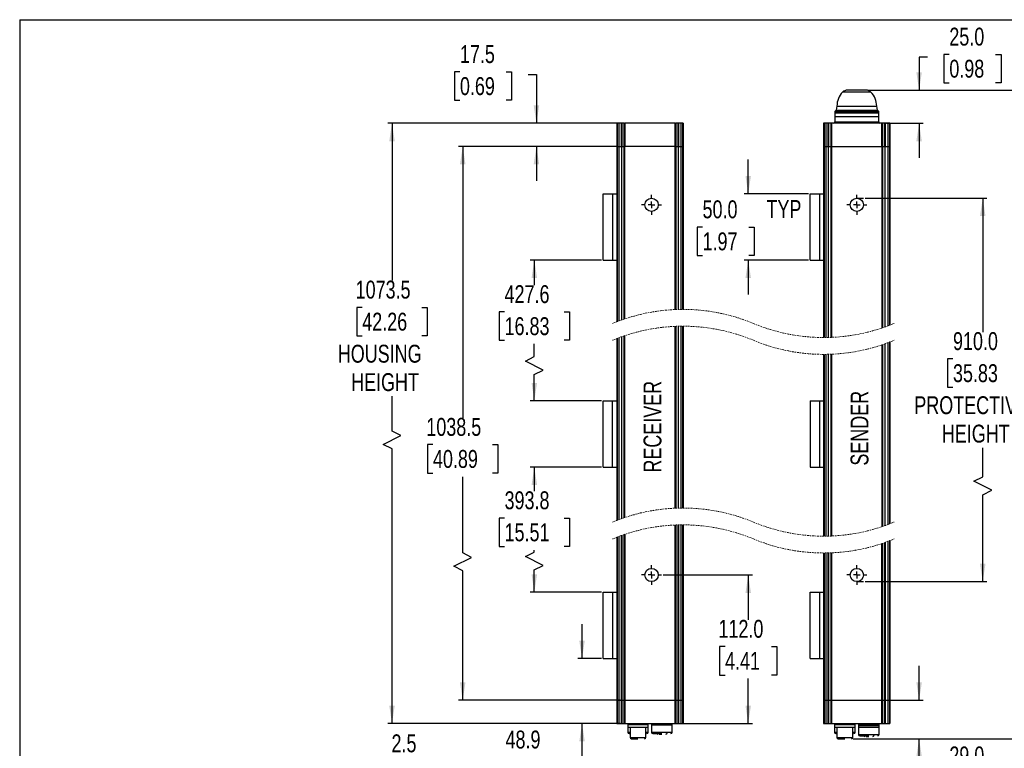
# Model space of a CAD drawing. Header units: millimetres. Extents: x 0 to 1118, y 0 to 864.
# Tile 2 of 3: x 0 to 743, y 314 to 864. Entities that reach past the tile are written whole.
import ezdxf

# ---------------------------------------------------------------- set-up
doc = ezdxf.new("R2010")
doc.units = ezdxf.units.MM
doc.linetypes.add('CENTERX2', pattern=[20.32, 12.7, -2.54, 2.54, -2.54])
doc.linetypes.add('HIDDEN', pattern=[1.905, 1.27, -0.635])
doc.layers.add('CENTER', color=40, linetype='CENTERX2')
doc.layers.add('DIMENSIONS', color=140, linetype='Continuous', lineweight=25)
doc.layers.add('TEXT', color=140, linetype='Continuous', lineweight=25)
doc.styles.add('SLDTEXTSTYLE0', font='TXT', dxfattribs={"width": 0.75})
doc.dimstyles.new('SLDDIMSTYLE0', dxfattribs={"dimtxt": 13.5, "dimasz": 13.5, "dimexe": 0, "dimexo": 0.0625, "dimgap": 3.375, "dimtad": 0, "dimtih": 1, "dimtoh": 1, "dimdec": 1, "dimrnd": 1e-09, "dimzin": 4, "dimdsep": 46, "dimtxsty": 'SLDTEXTSTYLE0', "dimsah": 1, "dimcen": 0.09, "dimadec": 0, "dimazin": 1, "dimtfac": 1, "dimtdec": 1, "dimtofl": 0, "dimtmove": 0, "dimatfit": 3, "dimfxl": 0, "dimfrac": 2, "dimtolj": 1, "dimtzin": 12, "dimarcsym": 0})
doc.dimstyles.new('SLDDIMSTYLE1', dxfattribs={"dimtxt": 13.5, "dimasz": 13.5, "dimexe": 0, "dimexo": 0.0625, "dimgap": 3.375, "dimtad": 0, "dimtih": 1, "dimtoh": 1, "dimdec": 1, "dimrnd": 1e-09, "dimzin": 4, "dimdsep": 46, "dimtxsty": 'SLDTEXTSTYLE0', "dimsah": 1, "dimcen": 0.09, "dimadec": 0, "dimazin": 1, "dimtfac": 1, "dimtdec": 1, "dimtmove": 0, "dimatfit": 0, "dimfxl": 0, "dimfrac": 2, "dimtolj": 1, "dimtzin": 12, "dimarcsym": 0})
doc.dimstyles.new('SLDDIMSTYLE2', dxfattribs={"dimtxt": 13.5, "dimasz": 13.5, "dimexe": 0, "dimexo": 0.0625, "dimgap": 3.375, "dimtad": 0, "dimtih": 1, "dimtoh": 1, "dimdec": 1, "dimrnd": 1e-09, "dimzin": 12, "dimdsep": 46, "dimtxsty": 'SLDTEXTSTYLE0', "dimsah": 1, "dimcen": 0.09, "dimadec": 0, "dimazin": 3, "dimtfac": 1, "dimtdec": 1, "dimtmove": 0, "dimatfit": 0, "dimfxl": 0, "dimfrac": 2, "dimtolj": 1, "dimtzin": 12, "dimarcsym": 0})
doc.dimstyles.new('SLDDIMSTYLE3', dxfattribs={"dimtxt": 13.5, "dimasz": 13.5, "dimexe": 0, "dimexo": 0.0625, "dimgap": 3.375, "dimtad": 0, "dimtih": 1, "dimtoh": 1, "dimdec": 1, "dimrnd": 1e-09, "dimzin": 12, "dimdsep": 46, "dimtxsty": 'SLDTEXTSTYLE0', "dimsah": 1, "dimcen": 0.09, "dimadec": 0, "dimazin": 3, "dimtfac": 1, "dimtdec": 1, "dimtofl": 0, "dimtmove": 0, "dimatfit": 3, "dimfxl": 0, "dimfrac": 2, "dimtolj": 1, "dimtzin": 12, "dimarcsym": 0})
doc.dimstyles.new('SLDDIMSTYLE5', dxfattribs={"dimtxt": 13.5, "dimasz": 13.5, "dimexe": 0, "dimexo": 0.0625, "dimgap": 3.375, "dimtad": 0, "dimtih": 1, "dimtoh": 1, "dimdec": 1, "dimlfac": 0.5, "dimrnd": 1e-09, "dimzin": 12, "dimdsep": 46, "dimtxsty": 'SLDTEXTSTYLE0', "dimsah": 1, "dimcen": 0.09, "dimadec": 0, "dimazin": 3, "dimtfac": 1, "dimtdec": 1, "dimtmove": 0, "dimatfit": 0, "dimfxl": 0, "dimfrac": 2, "dimtolj": 1, "dimtzin": 12, "dimarcsym": 0})

# ---------------------------------------------------------------- blocks, each defined once
blk = doc.blocks.new('SW_BROKEN_VIEW_0')
at = {"color": 0}
for p, q in [((0, 289.25), (5, 289.25)), ((0, 0), (5, 0))]:
    blk.add_line(p, q, dxfattribs=at)
blk = doc.blocks.new('_D')
at = {"layer": 'DIMENSIONS'}
for p, q in [((637.63, 728.93), (729.54, 728.93)), ((726.36, 728.93), (726.36, 627.92)), ((703.92, 607.72), (699.81, 607.72)), ((699.81, 607.72), (699.81, 586.29)), ((748.81, 607.72), (752.92, 607.72)), ((752.92, 607.72), (752.92, 586.29)), ((699.81, 586.29), (703.92, 586.29)), ((752.92, 586.29), (748.81, 586.29)), ((726.36, 518.74), (726.36, 540.69)), ((719.61, 515.37), (726.36, 518.74)), ((733.11, 508.62), (719.61, 515.37)), ((726.36, 505.24), (733.11, 508.62)), ((726.36, 439.68), (726.36, 505.24)), ((637.63, 439.68), (729.54, 439.68))]:
    blk.add_line(p, q, dxfattribs=at)
for points in [[(726.36, 728.93), (724.29, 715.43), (728.44, 715.43)], [(726.36, 439.68), (728.44, 453.18), (724.29, 453.18)]]:
    blk.add_solid(points, dxfattribs=at)
at = {"layer": 'DIMENSIONS', "char_height": 13.5, "attachment_point": 1, "style": 'SLDTEXTSTYLE0'}
for s, insert in [('910.0', (703.92, 627.87)), ('35.83', (703.92, 603.7)), ('PROTECTIVE', (674.76, 579.52)), ('HEIGHT', (695.52, 558.09))]:
    blk.add_mtext(s, dxfattribs=dict(at, insert=insert))
blk = doc.blocks.new('_D_1')
at = {"layer": 'DIMENSIONS'}
for p, q in [((684.71, 835.43), (678.36, 835.43)), ((678.36, 835.43), (678.36, 810.43)), ((701.16, 837.42), (697.04, 837.42)), ((697.04, 837.42), (697.04, 815.99)), ((736.07, 837.42), (740.18, 837.42)), ((740.18, 837.42), (740.18, 815.99)), ((639.78, 810.43), (681.54, 810.43)), ((697.04, 815.99), (701.16, 815.99)), ((740.18, 815.99), (736.07, 815.99)), ((653.87, 785.43), (681.54, 785.43)), ((678.36, 785.43), (678.36, 759.47))]:
    blk.add_line(p, q, dxfattribs=at)
for points in [[(678.36, 810.43), (680.44, 823.93), (676.29, 823.93)], [(678.36, 785.43), (676.29, 771.93), (680.44, 771.93)]]:
    blk.add_solid(points, dxfattribs=at)
at = {"layer": 'DIMENSIONS', "char_height": 13.5, "attachment_point": 1, "style": 'SLDTEXTSTYLE0'}
for s, insert in [('25.0', (701.16, 857.57)), ('0.98', (701.16, 833.39))]:
    blk.add_mtext(s, dxfattribs=dict(at, insert=insert))
blk = doc.blocks.new('_D_2')
at = {"layer": 'DIMENSIONS'}
for p, q in [((678.36, 350.18), (678.36, 376.14)), ((653.87, 350.18), (681.54, 350.18)), ((628.63, 321.18), (681.54, 321.18)), ((678.36, 293.17), (678.36, 321.18)), ((684.71, 293.17), (678.36, 293.17)), ((701.16, 295.16), (697.04, 295.16)), ((697.04, 295.16), (697.04, 273.73)), ((736.07, 295.16), (740.18, 295.16)), ((740.18, 295.16), (740.18, 273.73)), ((697.04, 273.73), (701.16, 273.73)), ((740.18, 273.73), (736.07, 273.73))]:
    blk.add_line(p, q, dxfattribs=at)
for points in [[(678.36, 350.18), (680.44, 363.68), (676.29, 363.68)], [(678.36, 321.18), (676.29, 307.68), (680.44, 307.68)]]:
    blk.add_solid(points, dxfattribs=at)
at = {"layer": 'DIMENSIONS', "char_height": 13.5, "attachment_point": 1, "style": 'SLDTEXTSTYLE0'}
for s, insert in [('29.0', (701.16, 315.31)), ('1.14', (701.16, 291.13))]:
    blk.add_mtext(s, dxfattribs=dict(at, insert=insert))
blk = doc.blocks.new('_D_3')
at = {"layer": 'DIMENSIONS'}
for p, q in [((424.14, 381.6), (424.14, 407.56)), ((438.87, 381.6), (420.97, 381.6)), ((452.83, 332.68), (420.97, 332.68)), ((424.14, 305.17), (424.14, 332.68)), ((366.44, 307.16), (362.32, 307.16)), ((362.32, 307.16), (362.32, 285.73)), ((401.35, 307.16), (405.46, 307.16)), ((405.46, 307.16), (405.46, 285.73)), ((417.79, 305.17), (424.14, 305.17)), ((362.32, 285.73), (366.44, 285.73)), ((405.46, 285.73), (401.35, 285.73))]:
    blk.add_line(p, q, dxfattribs=at)
for points in [[(424.14, 381.6), (426.22, 395.1), (422.07, 395.1)], [(424.14, 332.68), (422.07, 319.18), (426.22, 319.18)]]:
    blk.add_solid(points, dxfattribs=at)
at = {"layer": 'DIMENSIONS', "char_height": 13.5, "attachment_point": 1, "style": 'SLDTEXTSTYLE0'}
for s, insert in [('48.9', (366.44, 327.31)), ('1.93', (366.44, 303.13))]:
    blk.add_mtext(s, dxfattribs=dict(at, insert=insert))
blk = doc.blocks.new('_D_4')
at = {"layer": 'DIMENSIONS'}
for p, q in [((438.87, 526.1), (384.97, 526.1)), ((388.14, 526.1), (388.14, 507.84)), ((365.7, 487.64), (361.59, 487.64)), ((361.59, 487.64), (361.59, 466.21)), ((410.59, 487.64), (414.7, 487.64)), ((414.7, 487.64), (414.7, 466.21)), ((361.59, 466.21), (365.7, 466.21)), ((381.39, 458.6), (388.14, 461.98)), ((388.14, 461.98), (388.14, 463.47)), ((414.7, 466.21), (410.59, 466.21)), ((394.89, 451.85), (381.39, 458.6)), ((388.14, 448.48), (394.89, 451.85)), ((388.14, 431.6), (388.14, 448.48)), ((438.87, 431.6), (384.97, 431.6))]:
    blk.add_line(p, q, dxfattribs=at)
for points in [[(388.14, 526.1), (386.07, 512.6), (390.22, 512.6)], [(388.14, 431.6), (390.22, 445.1), (386.07, 445.1)]]:
    blk.add_solid(points, dxfattribs=at)
at = {"layer": 'DIMENSIONS', "char_height": 13.5, "attachment_point": 1, "style": 'SLDTEXTSTYLE0'}
for s, insert in [('393.8', (365.7, 507.78)), ('15.51', (365.7, 483.61))]:
    blk.add_mtext(s, dxfattribs=dict(at, insert=insert))
blk = doc.blocks.new('_D_5')
at = {"layer": 'DIMENSIONS'}
for p, q in [((438.87, 682.25), (384.97, 682.25)), ((388.14, 682.25), (388.14, 663.37)), ((365.7, 643.17), (361.59, 643.17)), ((361.59, 643.17), (361.59, 621.74)), ((410.59, 643.17), (414.7, 643.17)), ((414.7, 643.17), (414.7, 621.74)), ((361.59, 621.74), (365.7, 621.74)), ((388.14, 609.39), (388.14, 618.99)), ((414.7, 621.74), (410.59, 621.74)), ((381.39, 606.01), (388.14, 609.39)), ((394.89, 599.26), (381.39, 606.01)), ((388.14, 595.89), (394.89, 599.26)), ((388.14, 576.1), (388.14, 595.89)), ((438.87, 576.1), (384.97, 576.1))]:
    blk.add_line(p, q, dxfattribs=at)
for points in [[(388.14, 682.25), (386.07, 668.75), (390.22, 668.75)], [(388.14, 576.1), (390.22, 589.6), (386.07, 589.6)]]:
    blk.add_solid(points, dxfattribs=at)
at = {"layer": 'DIMENSIONS', "char_height": 13.5, "attachment_point": 1, "style": 'SLDTEXTSTYLE0'}
for s, insert in [('427.6', (365.7, 663.31)), ('16.83', (365.7, 639.14))]:
    blk.add_mtext(s, dxfattribs=dict(at, insert=insert))
blk = doc.blocks.new('_D_6')
at = {"layer": 'DIMENSIONS'}
for p, q in [((332.04, 824.26), (327.92, 824.26)), ((327.92, 824.26), (327.92, 802.82)), ((366.95, 824.26), (371.06, 824.26)), ((371.06, 824.26), (371.06, 802.82)), ((383.39, 822.27), (389.74, 822.27)), ((389.74, 822.27), (389.74, 785.43)), ((327.92, 802.82), (332.04, 802.82)), ((371.06, 802.82), (366.95, 802.82)), ((452.85, 785.43), (386.57, 785.43)), ((450.56, 767.93), (386.57, 767.93)), ((389.74, 767.93), (389.74, 741.97))]:
    blk.add_line(p, q, dxfattribs=at)
for points in [[(389.74, 785.43), (391.82, 798.93), (387.66, 798.93)], [(389.74, 767.93), (387.66, 754.43), (391.82, 754.43)]]:
    blk.add_solid(points, dxfattribs=at)
at = {"layer": 'DIMENSIONS', "char_height": 13.5, "attachment_point": 1, "style": 'SLDTEXTSTYLE0'}
for s, insert in [('17.5', (332.04, 844.4)), ('0.69', (332.04, 820.23))]:
    blk.add_mtext(s, dxfattribs=dict(at, insert=insert))
blk = doc.blocks.new('_D_7')
at = {"layer": 'DIMENSIONS'}
for p, q in [((450.56, 767.93), (330.97, 767.93)), ((334.14, 767.93), (334.14, 563.21)), ((311.7, 543.02), (307.59, 543.02)), ((307.59, 543.02), (307.59, 521.58)), ((356.59, 543.02), (360.7, 543.02)), ((360.7, 543.02), (360.7, 521.58)), ((307.59, 521.58), (311.7, 521.58)), ((360.7, 521.58), (356.59, 521.58)), ((334.14, 461.37), (334.14, 518.84)), ((340.89, 457.99), (334.14, 461.37)), ((327.39, 451.24), (340.89, 457.99)), ((334.14, 447.87), (327.39, 451.24)), ((334.14, 350.18), (334.14, 447.87)), ((452.83, 350.18), (330.97, 350.18))]:
    blk.add_line(p, q, dxfattribs=at)
for points in [[(334.14, 767.93), (332.07, 754.43), (336.22, 754.43)], [(334.14, 350.18), (336.22, 363.68), (332.07, 363.68)]]:
    blk.add_solid(points, dxfattribs=at)
at = {"layer": 'DIMENSIONS', "char_height": 13.5, "attachment_point": 1, "style": 'SLDTEXTSTYLE0'}
for s, insert in [('1038.5', (306.71, 563.16)), ('40.89', (311.7, 538.99))]:
    blk.add_mtext(s, dxfattribs=dict(at, insert=insert))
blk = doc.blocks.new('_D_8')
at = {"layer": 'DIMENSIONS'}
for p, q in [((452.85, 785.43), (277.63, 785.43)), ((280.81, 785.43), (280.81, 666.77)), ((258.37, 646.57), (254.25, 646.57)), ((254.25, 646.57), (254.25, 625.14)), ((303.25, 646.57), (307.37, 646.57)), ((307.37, 646.57), (307.37, 625.14)), ((254.25, 625.14), (258.37, 625.14)), ((307.37, 625.14), (303.25, 625.14)), ((280.81, 553.3), (280.81, 579.53)), ((274.06, 543.18), (287.56, 549.93)), ((287.56, 549.93), (280.81, 553.3)), ((280.81, 539.8), (274.06, 543.18)), ((280.81, 332.68), (280.81, 539.8)), ((452.83, 332.68), (277.63, 332.68))]:
    blk.add_line(p, q, dxfattribs=at)
for points in [[(280.81, 785.43), (278.73, 771.93), (282.89, 771.93)], [(280.81, 332.68), (282.89, 346.18), (278.73, 346.18)]]:
    blk.add_solid(points, dxfattribs=at)
at = {"layer": 'DIMENSIONS', "char_height": 13.5, "attachment_point": 1, "style": 'SLDTEXTSTYLE0'}
for s, insert in [('1073.5', (253.38, 666.71)), ('42.26', (258.37, 642.54)), ('HOUSING', (239.93, 618.37)), ('HEIGHT', (249.97, 596.93))]:
    blk.add_mtext(s, dxfattribs=dict(at, insert=insert))
blk = doc.blocks.new('_D_9')
at = {"layer": 'DIMENSIONS'}
for p, q in [((639.78, 810.43), (803.14, 810.43)), ((799.96, 810.43), (799.96, 721.84)), ((777.52, 701.64), (773.4, 701.64)), ((773.4, 701.64), (773.4, 680.21)), ((822.4, 701.64), (826.52, 701.64)), ((826.52, 701.64), (826.52, 680.21)), ((773.4, 680.21), (777.52, 680.21)), ((826.52, 680.21), (822.4, 680.21)), ((799.96, 519.61), (799.96, 634.61)), ((793.21, 516.23), (799.96, 519.61)), ((806.71, 509.48), (793.21, 516.23)), ((799.96, 506.11), (806.71, 509.48)), ((799.96, 321.18), (799.96, 506.11)), ((628.63, 321.18), (803.14, 321.18))]:
    blk.add_line(p, q, dxfattribs=at)
for points in [[(799.96, 810.43), (797.88, 796.93), (802.04, 796.93)], [(799.96, 321.18), (802.04, 334.68), (797.88, 334.68)]]:
    blk.add_solid(points, dxfattribs=at)
at = {"layer": 'DIMENSIONS', "char_height": 13.5, "attachment_point": 1, "style": 'SLDTEXTSTYLE0'}
for s, insert in [('1110.0', (772.53, 721.79)), ('43.70', (777.52, 697.61)), ('OVERALL', (760.57, 673.44)), ('HEIGHT', (769.12, 652.01))]:
    blk.add_mtext(s, dxfattribs=dict(at, insert=insert))
blk = doc.blocks.new('_D_10')
at = {"layer": 'DIMENSIONS'}
for p, q in [((549.48, 732.25), (549.48, 758.21)), ((594.91, 732.25), (546.3, 732.25)), ((515.04, 707.15), (510.93, 707.15)), ((510.93, 707.15), (510.93, 685.71)), ((549.96, 707.15), (554.07, 707.15)), ((554.07, 707.15), (554.07, 685.71)), ((510.93, 685.71), (515.04, 685.71)), ((554.07, 685.71), (549.96, 685.71)), ((594.91, 682.25), (546.3, 682.25)), ((549.48, 682.25), (549.48, 656.29))]:
    blk.add_line(p, q, dxfattribs=at)
for points in [[(549.48, 732.25), (551.55, 745.75), (547.4, 745.75)], [(549.48, 682.25), (547.4, 668.75), (551.55, 668.75)]]:
    blk.add_solid(points, dxfattribs=at)
at = {"layer": 'DIMENSIONS', "char_height": 13.5, "attachment_point": 1, "style": 'SLDTEXTSTYLE0'}
for s, insert in [('50.0', (515.04, 727.29)), ('TYP', (563.24, 727.5)), ('1.97', (515.04, 703.12))]:
    blk.add_mtext(s, dxfattribs=dict(at, insert=insert))
blk = doc.blocks.new('_D_11')
at = {"layer": 'DIMENSIONS'}
for p, q in [((485.39, 444.68), (552.65, 444.68)), ((549.48, 444.68), (549.48, 410.86)), ((532.02, 390.67), (527.91, 390.67)), ((527.91, 390.67), (527.91, 369.23)), ((566.93, 390.67), (571.05, 390.67)), ((571.05, 390.67), (571.05, 369.23)), ((527.91, 369.23), (532.02, 369.23)), ((549.48, 332.68), (549.48, 366.49)), ((571.05, 369.23), (566.93, 369.23)), ((497.84, 332.68), (552.65, 332.68))]:
    blk.add_line(p, q, dxfattribs=at)
for points in [[(549.48, 444.68), (547.4, 431.18), (551.55, 431.18)], [(549.48, 332.68), (551.55, 346.18), (547.4, 346.18)]]:
    blk.add_solid(points, dxfattribs=at)
at = {"layer": 'DIMENSIONS', "char_height": 13.5, "attachment_point": 1, "style": 'SLDTEXTSTYLE0'}
for s, insert in [('112.0', (527.03, 410.81)), ('4.41', (532.02, 386.64))]:
    blk.add_mtext(s, dxfattribs=dict(at, insert=insert))
blk = doc.blocks.new('SW_CENTERMARKSYMBOL_0')
at = {"layer": 'CENTER', "color": 0}
for p, q in [((0, 5.08), (0, 7.54)), ((-5.08, 0), (-7.54, 0)), ((0, 0), (-2.54, 0)), ((0, 0), (0, 2.54)), ((0, 0), (0, -2.54)), ((0, 0), (2.54, 0)), ((5.08, 0), (7.54, 0)), ((0, -5.08), (0, -7.54))]:
    blk.add_line(p, q, dxfattribs=at)
blk = doc.blocks.new('SW_CENTERMARKSYMBOL_1')
at = {"layer": 'CENTER', "color": 0}
for p, q in [((0, 5.08), (0, 7.54)), ((-5.08, 0), (-7.54, 0)), ((0, 0), (-2.54, 0)), ((0, 0), (0, 2.54)), ((0, 0), (0, -2.54)), ((0, 0), (2.54, 0)), ((5.08, 0), (7.54, 0)), ((0, -5.08), (0, -7.54))]:
    blk.add_line(p, q, dxfattribs=at)
blk = doc.blocks.new('SW_CENTERMARKSYMBOL_2')
at = {"layer": 'CENTER', "color": 0}
for p, q in [((0, 5.08), (0, 7.54)), ((-5.08, 0), (-7.54, 0)), ((0, 0), (-2.54, 0)), ((0, 0), (0, 2.54)), ((0, 0), (0, -2.54)), ((0, 0), (2.54, 0)), ((5.08, 0), (7.54, 0)), ((0, -5.08), (0, -7.54))]:
    blk.add_line(p, q, dxfattribs=at)
blk = doc.blocks.new('SW_CENTERMARKSYMBOL_3')
at = {"layer": 'CENTER', "color": 0}
for p, q in [((0, 5.08), (0, 7.54)), ((-5.08, 0), (-7.54, 0)), ((0, 0), (-2.54, 0)), ((0, 0), (0, 2.54)), ((0, 0), (0, -2.54)), ((0, 0), (2.54, 0)), ((5.08, 0), (7.54, 0)), ((0, -5.08), (0, -7.54))]:
    blk.add_line(p, q, dxfattribs=at)
blk = doc.blocks.new('_D_19')
at = {"layer": 'DIMENSIONS'}
for p, q in [((232.51, 235.38), (232.51, 305.48)), ((237.51, 235.38), (237.51, 305.48)), ((232.51, 302.31), (206.55, 302.31)), ((237.51, 302.31), (264.47, 302.31)), ((275.43, 304.3), (271.32, 304.3)), ((271.32, 304.3), (271.32, 282.86)), ((310.34, 304.3), (314.46, 304.3)), ((314.46, 304.3), (314.46, 282.86)), ((271.32, 282.86), (275.43, 282.86)), ((314.46, 282.86), (310.34, 282.86))]:
    blk.add_line(p, q, dxfattribs=at)
for points in [[(232.51, 302.31), (219.01, 304.39), (219.01, 300.23)], [(237.51, 302.31), (251.01, 300.23), (251.01, 304.39)]]:
    blk.add_solid(points, dxfattribs=at)
at = {"layer": 'DIMENSIONS', "char_height": 13.5, "attachment_point": 1, "style": 'SLDTEXTSTYLE0'}
for s, insert in [('2.5', (280.42, 324.44)), ('0.10', (275.43, 300.27))]:
    blk.add_mtext(s, dxfattribs=dict(at, insert=insert))

msp = doc.modelspace()

# ---------------------------------------------------------------- linework, layer by layer
at = {"color": 7, "linetype": 'Continuous'}
for q in [(-0.00051, 0.00028), (1117.59949, 863.60028)]:
    msp.add_line((-0.00051, 863.60028), q, dxfattribs=at)
for p, q in [((638.50622, 810.43295), (624.22336, 810.43295)), ((642.07693, 808.93294), (620.65264, 808.93294)), ((615.86479, 795.4329), (614.86479, 794.43292)), ((616.36479, 798.43292), (615.86479, 795.4329)), ((615.86479, 795.4329), (646.86478, 795.4329)), ((616.36479, 798.43292), (631.36478, 798.43292)), ((631.36478, 798.43292), (646.36478, 798.43292)), ((646.86478, 795.4329), (646.36478, 798.43292)), ((647.86479, 794.43292), (646.86478, 795.4329)), ((614.86479, 794.43292), (614.86479, 793.43293)), ((614.86479, 794.43292), (647.86479, 794.43292)), ((614.86479, 793.43293), (614.86479, 790.43291)), ((614.86479, 793.43293), (647.86479, 793.43293)), ((614.86479, 793.43293), (631.36478, 793.43293)), ((614.86479, 790.43291), (614.86479, 786.4329)), ((631.36478, 790.43291), (614.86479, 790.43291)), ((631.36478, 793.43293), (647.86479, 793.43293)), ((647.86479, 790.43291), (631.36478, 790.43291)), ((647.86479, 793.43293), (647.86479, 794.43292)), ((647.86479, 790.43291), (647.86479, 793.43293)), ((647.86479, 786.4329), (647.86479, 790.43291)), ((450.36001, 785.43291), (450.36001, 767.93293)), ((450.74477, 785.43291), (450.36001, 785.43291)), ((450.74477, 785.43291), (450.74477, 767.93293)), ((451.94556, 785.43291), (450.74477, 785.43291)), ((451.94556, 785.43291), (451.94556, 767.93293)), ((453.86861, 785.43291), (451.94556, 785.43291)), ((453.86861, 767.93293), (453.86861, 785.43291)), ((453.86861, 785.43291), (454.12493, 785.43291)), ((454.12493, 785.43291), (454.12493, 767.93293)), ((455.91378, 785.43291), (454.12493, 785.43291)), ((455.91378, 767.93293), (455.91378, 785.43291)), ((455.91378, 785.43291), (456.30821, 785.43291)), ((456.30821, 767.93293), (456.30821, 785.43291)), ((456.36099, 785.43291), (456.30821, 785.43291)), ((456.36099, 785.43291), (456.36099, 767.93293)), ((494.35903, 785.43291), (456.36099, 785.43291)), ((494.35903, 767.93293), (494.35903, 785.43291)), ((494.41182, 785.43291), (494.35903, 785.43291)), ((494.41182, 785.43291), (494.41182, 767.93293)), ((494.41182, 785.43291), (494.80624, 785.43291)), ((494.80624, 785.43291), (494.80624, 767.93293)), ((496.5951, 785.43291), (494.80624, 785.43291)), ((496.5951, 767.93293), (496.5951, 785.43291)), ((496.5951, 785.43291), (496.8514, 785.43291)), ((496.8514, 785.43291), (496.8514, 767.93293)), ((498.77446, 785.43291), (496.8514, 785.43291)), ((498.77446, 785.43291), (498.77446, 767.93293)), ((499.97525, 785.43291), (498.77446, 785.43291)), ((499.97525, 785.43291), (499.97525, 767.93293)), ((500.36001, 785.43291), (499.97525, 785.43291)), ((500.36001, 785.43291), (500.36001, 767.93293)), ((606.36479, 785.43291), (606.36479, 767.93293)), ((606.74955, 785.43291), (606.36479, 785.43291)), ((606.74955, 785.43291), (606.74955, 767.93293)), ((607.95034, 785.43291), (606.74955, 785.43291)), ((607.95034, 785.43291), (607.95034, 767.93293)), ((609.87339, 785.43291), (607.95034, 785.43291)), ((609.87339, 767.93293), (609.87339, 785.43291)), ((609.87339, 785.43291), (610.1297, 785.43291)), ((610.1297, 785.43291), (610.1297, 767.93293)), ((611.91855, 785.43291), (610.1297, 785.43291)), ((611.91855, 767.93293), (611.91855, 785.43291)), ((611.91855, 785.43291), (612.31298, 785.43291)), ((612.31298, 767.93293), (612.31298, 785.43291)), ((612.36576, 785.43291), (612.31298, 785.43291)), ((612.36576, 785.43291), (612.36576, 767.93293)), ((650.36381, 785.43291), (612.36576, 785.43291)), ((614.86479, 786.4329), (647.86479, 786.4329)), ((650.36381, 767.93293), (650.36381, 785.43291)), ((650.4166, 785.43291), (650.36381, 785.43291)), ((650.4166, 785.43291), (650.4166, 767.93293)), ((650.4166, 785.43291), (650.81102, 785.43291)), ((650.81102, 785.43291), (650.81102, 767.93293)), ((652.59988, 785.43291), (650.81102, 785.43291)), ((652.59988, 767.93293), (652.59988, 785.43291)), ((652.59988, 785.43291), (652.85618, 785.43291)), ((652.85618, 785.43291), (652.85618, 767.93293)), ((654.77923, 785.43291), (652.85618, 785.43291)), ((654.77923, 785.43291), (654.77923, 767.93293)), ((655.98003, 785.43291), (654.77923, 785.43291)), ((655.98003, 785.43291), (655.98003, 767.93293)), ((656.36479, 785.43291), (655.98003, 785.43291)), ((656.36479, 785.43291), (656.36479, 767.93293)), ((450.33147, 767.93293), (450.33147, 635.71978)), ((450.33147, 767.93293), (450.71623, 767.93293)), ((450.71623, 767.93293), (450.71623, 635.86838)), ((450.71623, 767.93293), (450.74477, 767.93293)), ((450.74477, 767.93293), (451.94556, 767.93293)), ((451.91703, 767.93293), (451.91703, 636.32358)), ((451.91703, 767.93293), (451.94556, 767.93293)), ((451.94556, 767.93293), (453.86861, 767.93293)), ((453.84007, 767.93293), (453.84007, 637.0262)), ((453.86861, 767.93293), (454.12493, 767.93293)), ((454.12493, 767.93293), (455.91378, 767.93293)), ((455.88524, 637.73824), (455.88524, 767.93293)), ((455.91378, 767.93293), (456.30821, 767.93293)), ((456.27966, 767.93293), (456.27966, 637.87145)), ((456.30821, 767.93293), (456.36099, 767.93293)), ((456.33245, 637.88918), (456.33245, 767.93293)), ((494.33049, 767.93293), (456.36099, 767.93293)), ((494.33049, 767.93293), (494.33049, 644.93493)), ((494.36656, 767.93293), (494.33049, 767.93293)), ((494.41182, 767.93293), (494.36656, 767.93293)), ((494.38328, 644.93716), (494.38328, 767.93293)), ((494.41182, 767.93293), (494.80624, 767.93293)), ((494.77771, 767.93293), (494.77771, 644.95341)), ((494.80624, 767.93293), (496.5951, 767.93293)), ((496.56656, 767.93293), (496.56656, 645.01277)), ((496.5951, 767.93293), (496.8514, 767.93293)), ((496.8514, 767.93293), (498.77446, 767.93293)), ((498.74592, 767.93293), (498.74592, 645.05378)), ((498.77446, 767.93293), (499.97525, 767.93293)), ((499.94671, 767.93293), (499.94671, 645.06165)), ((499.97525, 767.93293), (500.36001, 767.93293)), ((500.33147, 767.93293), (500.33147, 645.06198)), ((606.36479, 767.93293), (606.36479, 623.82368)), ((606.36479, 767.93293), (606.74955, 767.93293)), ((606.74955, 767.93293), (606.74955, 623.82401)), ((606.74955, 767.93293), (607.95034, 767.93293)), ((607.95034, 767.93293), (607.95034, 623.83188)), ((607.95034, 767.93293), (609.87339, 767.93293)), ((609.87339, 767.93293), (609.87339, 623.86627)), ((609.87339, 767.93293), (611.91855, 767.93293)), ((611.91855, 623.93225), (611.91855, 767.93293)), ((612.31298, 767.93293), (611.91855, 767.93293)), ((612.31298, 767.93293), (612.31298, 623.94846)), ((612.31298, 767.93293), (612.36576, 767.93293)), ((612.36576, 623.95073), (612.36576, 767.93293)), ((612.36576, 767.93293), (650.36381, 767.93293)), ((650.36381, 767.93293), (650.36381, 630.99647)), ((650.4166, 767.93293), (650.36381, 767.93293)), ((650.4166, 631.01421), (650.4166, 767.93293)), ((650.81102, 767.93293), (650.4166, 767.93293)), ((650.81102, 767.93293), (650.81102, 631.14739)), ((650.81102, 767.93293), (652.59988, 767.93293)), ((652.59988, 767.93293), (652.59988, 631.76823)), ((652.59988, 767.93293), (654.77923, 767.93293)), ((654.77923, 767.93293), (654.77923, 632.56208)), ((654.77923, 767.93293), (655.98003, 767.93293)), ((655.98003, 767.93293), (655.98003, 633.01728)), ((655.98003, 767.93293), (656.36479, 767.93293)), ((656.36479, 767.93293), (656.36479, 633.16587)), ((440.14225, 682.24839), (440.14225, 732.24837)), ((440.14225, 732.24837), (447.14225, 732.24837)), ((447.14225, 732.24837), (447.14225, 682.24839)), ((447.14225, 732.24837), (450.33147, 732.24837)), ((596.17556, 682.24839), (596.17556, 732.24837)), ((596.17556, 732.24837), (603.17557, 732.24837)), ((603.17557, 732.24837), (603.17557, 682.24839)), ((603.17557, 732.24837), (606.36479, 732.24837)), ((440.14225, 682.24839), (447.14225, 682.24839)), ((447.14225, 682.24839), (450.33147, 682.24839)), ((596.17556, 682.24839), (603.17557, 682.24839)), ((603.17557, 682.24839), (606.36479, 682.24839)), ((494.33049, 632.23492), (494.33049, 549.51983)), ((494.38328, 495.08107), (494.38328, 632.23718)), ((494.77771, 632.2534), (494.77771, 495.09729)), ((496.56656, 632.31278), (496.56656, 495.15667)), ((498.74592, 632.35377), (498.74592, 495.19767)), ((499.94671, 632.36165), (499.94671, 495.20555)), ((500.33147, 632.36197), (500.33147, 495.20586)), ((453.84007, 624.3262), (453.84007, 487.1701)), ((455.88524, 487.88214), (455.88524, 625.03825)), ((456.27966, 625.17145), (456.27966, 488.01534)), ((456.33245, 488.03307), (456.33245, 625.18917)), ((450.33147, 623.01979), (450.33147, 485.86368)), ((450.71623, 623.16836), (450.71623, 486.01226)), ((451.91703, 623.62359), (451.91703, 486.46748)), ((650.36381, 618.29648), (650.36381, 481.14037)), ((650.4166, 481.1581), (650.4166, 618.3142)), ((650.81102, 618.4474), (650.81102, 481.2913)), ((652.59988, 619.06824), (652.59988, 481.91213)), ((654.77923, 619.86206), (654.77923, 482.70596)), ((655.98003, 620.31729), (655.98003, 483.16119)), ((656.36479, 620.46586), (656.36479, 483.30976)), ((606.36479, 611.12369), (606.36479, 473.96758)), ((606.74955, 611.124), (606.74955, 473.96789)), ((607.95034, 611.13188), (607.95034, 473.97577)), ((609.87339, 611.16627), (609.87339, 474.01016)), ((611.91855, 474.07615), (611.91855, 611.23225)), ((612.31298, 611.24847), (612.31298, 474.09237)), ((612.36576, 474.09463), (612.36576, 611.25073)), ((440.14225, 526.10278), (440.14225, 576.10278)), ((440.14225, 576.10278), (447.14225, 576.10278)), ((447.14225, 526.10278), (447.14225, 576.10278)), ((447.14225, 576.10278), (450.33147, 576.10278)), ((596.17556, 576.10278), (596.17556, 526.10278)), ((596.17556, 576.10278), (603.17557, 576.10278)), ((603.17557, 576.10278), (603.17557, 526.10278)), ((603.17557, 576.10278), (606.36479, 576.10278)), ((494.33049, 549.34457), (494.33049, 549.51983)), ((494.33049, 549.34457), (494.33049, 495.07881)), ((494.33055, 549.34457), (494.33049, 549.34457)), ((440.14225, 526.10278), (447.14225, 526.10278)), ((447.14225, 526.10278), (450.33147, 526.10278)), ((596.17556, 526.10278), (603.17557, 526.10278)), ((603.17557, 526.10278), (606.36479, 526.10278)), ((456.27966, 475.31533), (456.27966, 350.17836)), ((456.33245, 475.33306), (456.33245, 350.17836)), ((494.33049, 350.17836), (494.33049, 482.37881)), ((494.38328, 350.17836), (494.38328, 482.38107)), ((494.77771, 482.39728), (494.77771, 350.17836)), ((496.56656, 350.17836), (496.56656, 482.45668)), ((496.82287, 482.4633), (496.82287, 350.17836)), ((498.74592, 482.49766), (498.74592, 350.17836)), ((499.94671, 482.50556), (499.94671, 350.17836)), ((500.33147, 482.50585), (500.33147, 350.17836)), ((450.33147, 473.16369), (450.33147, 350.17836)), ((450.71623, 473.31226), (450.71623, 350.17836)), ((451.91703, 473.76749), (451.91703, 350.17836)), ((453.84007, 350.17836), (453.84007, 474.47011)), ((454.09638, 474.5613), (454.09638, 350.17836)), ((455.88524, 350.17836), (455.88524, 475.18214)), ((650.36381, 350.17836), (650.36381, 468.44038)), ((650.4166, 350.17836), (650.4166, 468.45811)), ((650.81102, 468.5913), (650.81102, 350.17836)), ((652.59988, 350.17836), (652.59988, 469.21214)), ((652.85618, 469.30334), (652.85618, 350.17836)), ((654.77923, 470.00596), (654.77923, 350.17836)), ((655.98003, 470.46119), (655.98003, 350.17836)), ((656.36479, 470.60975), (656.36479, 350.17836)), ((606.36479, 461.26759), (606.36479, 350.17836)), ((606.74955, 461.26789), (606.74955, 350.17836)), ((607.95034, 461.27578), (607.95034, 350.17836)), ((609.87339, 350.17836), (609.87339, 461.31015)), ((610.1297, 461.31676), (610.1297, 350.17836)), ((611.91855, 350.17836), (611.91855, 461.37616)), ((612.31298, 461.39237), (612.31298, 350.17836)), ((612.36576, 461.39463), (612.36576, 350.17836)), ((440.14225, 381.60017), (440.14225, 431.60018)), ((440.14225, 431.60018), (447.14225, 431.60018)), ((447.14225, 431.60018), (447.14225, 381.60017)), ((447.14225, 431.60018), (450.33147, 431.60018)), ((596.17556, 381.60017), (596.17556, 431.60018)), ((596.17556, 431.60018), (603.17557, 431.60018)), ((603.17557, 431.60018), (603.17557, 381.60017)), ((603.17557, 431.60018), (606.36479, 431.60018)), ((440.14225, 381.60017), (447.14225, 381.60017)), ((447.14225, 381.60017), (450.33147, 381.60017)), ((596.17556, 381.60017), (603.17557, 381.60017)), ((603.17557, 381.60017), (606.36479, 381.60017)), ((450.33147, 350.17836), (450.71623, 350.17836)), ((450.33147, 350.17836), (450.33147, 332.67837)), ((450.71623, 350.17836), (451.91703, 350.17836)), ((450.71623, 350.17836), (450.71623, 332.67837)), ((451.91703, 350.17836), (453.84007, 350.17836)), ((451.91703, 350.17836), (451.91703, 332.67837)), ((453.84007, 350.17836), (454.09638, 350.17836)), ((453.84007, 332.67837), (453.84007, 350.17836)), ((454.09638, 350.17836), (455.88524, 350.17836)), ((454.09638, 350.17836), (454.09638, 332.67837)), ((455.88524, 350.17836), (456.27966, 350.17836)), ((455.88524, 332.67837), (455.88524, 350.17836)), ((456.27966, 350.17836), (456.33245, 350.17836)), ((456.27966, 332.67837), (456.27966, 350.17836)), ((456.33245, 350.17836), (494.33049, 350.17836)), ((456.33245, 350.17836), (456.33245, 332.67837)), ((494.33049, 350.17836), (494.38328, 350.17836)), ((494.33049, 332.67837), (494.33049, 350.17836)), ((494.38328, 350.17836), (494.77771, 350.17836)), ((494.38328, 350.17836), (494.38328, 332.67837)), ((494.77771, 350.17836), (496.56656, 350.17836)), ((494.77771, 350.17836), (494.77771, 332.67837)), ((496.56656, 350.17836), (496.82287, 350.17836)), ((496.56656, 332.67837), (496.56656, 350.17836)), ((496.82287, 350.17836), (498.74592, 350.17836)), ((496.82287, 350.17836), (496.82287, 332.67837)), ((498.74592, 350.17836), (499.94671, 350.17836)), ((498.74592, 350.17836), (498.74592, 332.67837)), ((499.94671, 350.17836), (500.33147, 350.17836)), ((499.94671, 350.17836), (499.94671, 332.67837)), ((500.33147, 350.17836), (500.33147, 332.67837)), ((606.36479, 350.17836), (606.74955, 350.17836)), ((606.36479, 350.17836), (606.36479, 332.67837)), ((606.74955, 350.17836), (607.95034, 350.17836)), ((606.74955, 350.17836), (606.74955, 332.67837)), ((607.95034, 350.17836), (609.87339, 350.17836)), ((607.95034, 350.17836), (607.95034, 332.67837)), ((609.87339, 350.17836), (610.1297, 350.17836)), ((609.87339, 332.67837), (609.87339, 350.17836)), ((610.1297, 350.17836), (611.91855, 350.17836)), ((610.1297, 350.17836), (610.1297, 332.67837)), ((611.91855, 350.17836), (612.31298, 350.17836)), ((611.91855, 332.67837), (611.91855, 350.17836)), ((612.31298, 350.17836), (612.36576, 350.17836)), ((612.31298, 332.67837), (612.31298, 350.17836)), ((612.36576, 350.17836), (650.36381, 350.17836)), ((612.36576, 350.17836), (612.36576, 332.67837)), ((650.36381, 350.17836), (650.4166, 350.17836)), ((650.36381, 332.67837), (650.36381, 350.17836)), ((650.4166, 350.17836), (650.81102, 350.17836)), ((650.4166, 350.17836), (650.4166, 332.67837)), ((650.81102, 350.17836), (652.59988, 350.17836)), ((650.81102, 350.17836), (650.81102, 332.67837)), ((652.59988, 350.17836), (652.85618, 350.17836)), ((652.59988, 332.67837), (652.59988, 350.17836)), ((652.85618, 350.17836), (654.77923, 350.17836)), ((652.85618, 350.17836), (652.85618, 332.67837)), ((654.77923, 350.17836), (655.98003, 350.17836)), ((654.77923, 350.17836), (654.77923, 332.67837)), ((655.98003, 350.17836), (656.36479, 350.17836)), ((655.98003, 350.17836), (655.98003, 332.67837)), ((656.36479, 350.17836), (656.36479, 332.67837)), ((450.33147, 332.67837), (450.71623, 332.67837)), ((450.71623, 332.67837), (451.91703, 332.67837)), ((451.91703, 332.67837), (453.84007, 332.67837)), ((453.84007, 332.67837), (454.09638, 332.67837)), ((454.09638, 332.67837), (455.88524, 332.67837)), ((455.88524, 332.67837), (456.27966, 332.67837)), ((456.27966, 332.67837), (456.33245, 332.67837)), ((456.33245, 332.67837), (494.33049, 332.67837)), ((458.57864, 332.67837), (458.57864, 331.67839)), ((458.57864, 331.67839), (458.58147, 331.67839)), ((458.58147, 331.67839), (458.58147, 329.87839)), ((474.08147, 331.67839), (458.58147, 331.67839)), ((458.58147, 329.87839), (458.58147, 326.17837)), ((458.58147, 329.87839), (474.08147, 329.87839)), ((460.33147, 329.87839), (460.33147, 322.17836)), ((472.33147, 322.17836), (472.33147, 329.87839)), ((474.08147, 329.87839), (474.08147, 331.67839)), ((474.08147, 331.67839), (474.08431, 331.67839)), ((474.08147, 326.17837), (474.08147, 329.87839)), ((474.08431, 331.67839), (474.08431, 332.67837)), ((476.57864, 332.67837), (476.57864, 331.67839)), ((476.57864, 331.67839), (492.08431, 331.67839)), ((476.58147, 331.67839), (476.58147, 326.17837)), ((492.08147, 326.17837), (492.08147, 331.67839)), ((492.08431, 331.67839), (492.08431, 332.67837)), ((494.33049, 332.67837), (494.38328, 332.67837)), ((494.38328, 332.67837), (494.77771, 332.67837)), ((494.77771, 332.67837), (496.56656, 332.67837)), ((496.56656, 332.67837), (496.82287, 332.67837)), ((496.82287, 332.67837), (498.74592, 332.67837)), ((498.74592, 332.67837), (499.94671, 332.67837)), ((499.94671, 332.67837), (500.33147, 332.67837)), ((606.36479, 332.67837), (606.74955, 332.67837)), ((606.74955, 332.67837), (607.95034, 332.67837)), ((607.95034, 332.67837), (609.87339, 332.67837)), ((609.87339, 332.67837), (610.1297, 332.67837)), ((610.1297, 332.67837), (611.91855, 332.67837)), ((611.91855, 332.67837), (612.31298, 332.67837)), ((612.31298, 332.67837), (612.36576, 332.67837)), ((612.36576, 332.67837), (650.36381, 332.67837)), ((614.61195, 332.67837), (614.61195, 331.67839)), ((614.61195, 331.67839), (614.61479, 331.67839)), ((614.61479, 331.67839), (614.61479, 329.87839)), ((630.11478, 331.67839), (614.61479, 331.67839)), ((614.61479, 329.87839), (614.61479, 326.17837)), ((614.61479, 329.87839), (630.11478, 329.87839)), ((616.36479, 329.87839), (616.36479, 322.17836)), ((628.36478, 322.17836), (628.36478, 329.87839)), ((630.11478, 329.87839), (630.11478, 331.67839)), ((630.11478, 331.67839), (630.11762, 331.67839)), ((630.11478, 326.17837), (630.11478, 329.87839)), ((630.11762, 331.67839), (630.11762, 332.67837)), ((632.61195, 332.67837), (632.61195, 331.67839)), ((632.61195, 331.67839), (648.11762, 331.67839)), ((632.61195, 330.87837), (632.61195, 329.87839)), ((648.11762, 330.87837), (632.61195, 330.87837)), ((632.61195, 329.87839), (648.11762, 329.87839)), ((632.61479, 331.67839), (632.61479, 330.87837)), ((632.61479, 329.87839), (632.61479, 324.37837)), ((648.11478, 330.87837), (648.11478, 331.67839)), ((648.11478, 324.37837), (648.11478, 329.87839)), ((648.11762, 331.67839), (648.11762, 332.67837)), ((648.11762, 329.87839), (648.11762, 330.87837)), ((650.36381, 332.67837), (650.4166, 332.67837)), ((650.4166, 332.67837), (650.81102, 332.67837)), ((650.81102, 332.67837), (652.59988, 332.67837)), ((652.59988, 332.67837), (652.85618, 332.67837)), ((652.85618, 332.67837), (654.77923, 332.67837)), ((654.77923, 332.67837), (655.98003, 332.67837)), ((655.98003, 332.67837), (656.36479, 332.67837)), ((458.58147, 326.17837), (460.33147, 326.17837)), ((459.58147, 325.17838), (460.33147, 325.17838)), ((460.33147, 322.17836), (472.33147, 322.17836)), ((461.33147, 321.17837), (466.33147, 321.17837)), ((472.33147, 326.17837), (474.08147, 326.17837)), ((476.58147, 326.17837), (492.08147, 326.17837)), ((477.58147, 325.17838), (484.33147, 325.17838)), ((482.27677, 324.67836), (484.33147, 324.67836)), ((614.61479, 326.17837), (616.36479, 326.17837)), ((615.61478, 325.17838), (616.36479, 325.17838)), ((616.36479, 322.17836), (628.36478, 322.17836)), ((617.36478, 321.17837), (622.36479, 321.17837)), ((628.36478, 326.17837), (630.11478, 326.17837)), ((632.61479, 324.37837), (648.11478, 324.37837)), ((633.61478, 323.37838), (640.36479, 323.37838)), ((638.31008, 322.87836), (640.36479, 322.87836))]:
    msp.add_line(p, q)
for centre, radius in [((476.57864, 723.93292), 5), ((631.36478, 723.93292), 5), ((476.57865, 444.67836), 5.00001), ((631.3648, 444.67836), 5.00001)]:
    msp.add_circle(centre, radius)
for centre, radius, start, end in [((624.22337, 805.43294), 5.00001, 90.00016496, 135.57312993), ((638.5062, 805.43294), 5.00001, 44.42687007, 89.99983504), ((631.36473, 798.43297), 14.99994, 135.57291899, 180.00016276), ((631.36484, 798.43297), 14.99994, 359.99983724, 44.42708101), ((613.86479, 786.43291), 1, 269.99993873, 359.9992075), ((648.86479, 786.43291), 1, 180.0007925, 270.00006127), ((459.58148, 326.17838), 1, 180.0007925, 269.99963439), ((461.33148, 322.17837), 1, 180.0007925, 269.99963439), ((471.33147, 322.17837), 1, 270.00036561, 359.9992075), ((473.08147, 326.17838), 1, 270.00036561, 359.9992075), ((477.58148, 326.17838), 1, 180.0007925, 269.99963439), ((481.33157, 325.67852), 1.00017, 210.5693812, 269.99426116), ((487.33146, 325.67837), 1.00001, 270.00051655, 359.99884312), ((491.08146, 326.17839), 1.00001, 270.00051655, 359.99884312), ((615.61479, 326.17838), 1, 180.0007925, 269.99963439), ((617.36479, 322.17837), 1, 180.0007925, 269.99963439), ((627.36478, 322.17837), 1, 270.00036561, 359.9992075), ((629.11478, 326.17838), 1, 270.00036561, 359.9992075), ((633.61479, 324.37838), 1, 180.0007925, 269.99963439), ((637.36488, 323.87852), 1.00017, 210.56938117, 269.99468808), ((643.36477, 323.87837), 1.00001, 270.00066748, 359.99847875), ((647.11478, 324.37838), 1, 270.00036561, 359.9992075)]:
    msp.add_arc(centre, radius, start, end)
at = {"color": 7, "linetype": 'HIDDEN', "lineweight": 18}
for centre, start, end in [((500.2523, 507.01284), 67.38013505, 112.61986495), ((500.2523, 494.31284), 67.38013505, 112.61986495), ((606.44396, 761.87282), 247.38013505, 292.61986495), ((606.44396, 749.17282), 247.38013505, 292.61986495), ((500.2523, 357.15673), 67.38013505, 112.61986495), ((606.44396, 612.01671), 247.38013505, 292.61986495), ((500.2523, 344.45673), 67.38013505, 112.61986495), ((606.44396, 599.31671), 247.38013505, 292.61986495)]:
    msp.add_arc(centre, 138.04915, start, end, dxfattribs=at)

# ---------------------------------------------------------------- block references
at = {"color": 7, "linetype": 'Continuous'}
msp.add_blockref('SW_BROKEN_VIEW_0', (631.36478, 439.67837), dxfattribs=at)
at = {"layer": 'CENTER'}
for name, p in [('SW_CENTERMARKSYMBOL_2', (476.57864, 723.93293)), ('SW_CENTERMARKSYMBOL_3', (631.36478, 723.93293)), ('SW_CENTERMARKSYMBOL_1', (476.57864, 444.67836)), ('SW_CENTERMARKSYMBOL_0', (631.36478, 444.67836))]:
    msp.add_blockref(name, p, dxfattribs=at)

# ---------------------------------------------------------------- texts
at = {"layer": 'TEXT', "char_height": 13.5, "attachment_point": 1, "rotation": 90, "style": 'SLDTEXTSTYLE0'}
for s, insert in [('RECEIVER', (470.51684, 521.93423)), ('SENDER', (626.6611, 527.19492))]:
    msp.add_mtext(s, dxfattribs=dict(at, insert=insert))

# ---------------------------------------------------------------- dimensions: what is measured, and where the dimension line sits
at = {"layer": 'DIMENSIONS'}
for base, p1, p2, dimstyle, picture, middle in [((678.36479, 810.43292), (652.59987, 785.43292), (638.50621, 810.43292), 'SLDDIMSTYLE1', '_D_1', (678.36479, 835.43292)), ((389.74162, 785.43292), (451.83147, 767.93292), (454.12492, 785.43292), 'SLDDIMSTYLE2', '_D_6', (389.74162, 822.26854)), ((549.47698, 332.67836), (484.11864, 444.67836), (496.56656, 332.67836), 'SLDDIMSTYLE0', '_D_11', (549.47698, 388.67836)), ((424.14225, 332.67836), (440.14225, 381.60017), (454.09638, 332.67836), 'SLDDIMSTYLE2', '_D_3', (424.14225, 305.17449)), ((678.36479, 321.17836), (652.59987, 350.17836), (627.36479, 321.17836), 'SLDDIMSTYLE1', '_D_2', (678.36479, 293.17449))]:
    dim = msp.add_linear_dim(base=base, p1=p1, p2=p2, angle=90, dimstyle=dimstyle, dxfattribs=at)
    dim.commit()
    dim.dimension.update_dxf_attribs({"geometry": picture, "text_midpoint": middle, "dimtype": 160})
for base, p1, p2, text, dimstyle, picture, middle in [((799.96023, 321.17836), (638.50621, 810.43292), (627.36479, 321.17836), '1110.0\\POVERALL\\PHEIGHT', 'SLDDIMSTYLE0', '_D_9', (799.96023, 678.22335)), ((280.80971, 332.67836), (454.12492, 785.43292), (454.09638, 332.67836), '1073.5\\PHOUSING\\PHEIGHT', 'SLDDIMSTYLE3', '_D_8', (280.80971, 623.14976)), ((334.14225, 350.17836), (451.83147, 767.93292), (454.09638, 350.17836), '1038.5', 'SLDDIMSTYLE3', '_D_7', (334.14225, 541.02846)), ((549.47698, 732.24839), (596.17557, 682.24839), (596.17557, 732.24839), '<> TYP', 'SLDDIMSTYLE1', '_D_10', (549.47698, 707.24839)), ((726.36479, 439.67836), (636.36479, 728.93292), (636.36479, 439.67836), '910.0\\PPROTECTIVE\\PHEIGHT', 'SLDDIMSTYLE0', '_D', (726.36479, 584.30564)), ((388.14225, 682.24839), (440.14225, 576.10278), (440.14225, 682.24839), '427.6', 'SLDDIMSTYLE3', '_D_5', (388.14225, 641.18025)), ((388.14225, 526.10278), (440.14225, 431.60017), (440.14225, 526.10278), '393.8', 'SLDDIMSTYLE3', '_D_4', (388.14225, 485.65129))]:
    dim = msp.add_linear_dim(base=base, p1=p1, p2=p2, angle=90, text=text, dimstyle=dimstyle, dxfattribs=at)
    dim.commit()
    dim.dimension.update_dxf_attribs({"geometry": picture, "text_midpoint": middle, "dimtype": 160})
dim = msp.add_linear_dim(base=(237.51133, 302.3087), p1=(232.51133, 234.1087), p2=(237.51133, 234.1087), dimstyle='SLDDIMSTYLE5', dxfattribs=at)
dim.commit()
dim.dimension.update_dxf_attribs({"geometry": '_D_19', "text_midpoint": (292.88704, 302.3087), "dimtype": 160})

doc.saveas('drawing.dxf')
